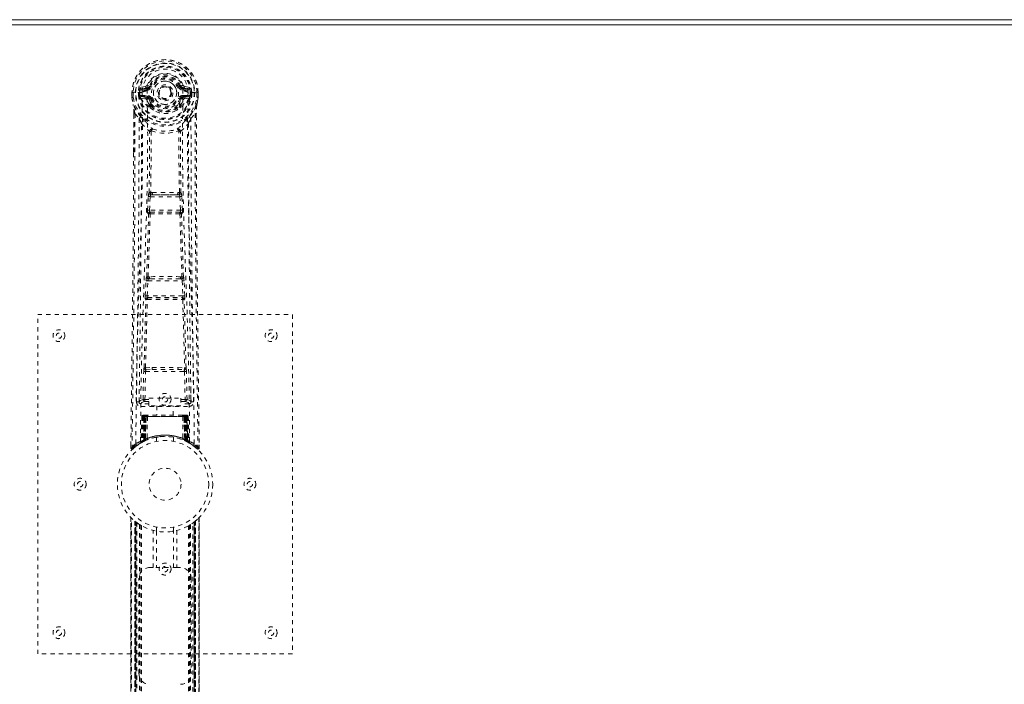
# Model space of a CAD drawing. Header units: inches. Extents: x 16.6 to 112.1, y 45 to 80.7.
# Tile 3 of 5: x 35.9 to 59.1, y 65 to 80.7. Entities that reach past the tile are written whole.
import ezdxf

# ---------------------------------------------------------------- set-up
doc = ezdxf.new("R2010")
doc.units = ezdxf.units.IN
doc.header["$MEASUREMENT"] = 0
doc.linetypes.add('SLD-Dashed', pattern=[0.075, 0.05, -0.025])
doc.linetypes.add('SLD-Solid', pattern=[0])

msp = doc.modelspace()

# ---------------------------------------------------------------- linework, layer by layer
at = {"color": 7, "linetype": 'SLD-Solid', "lineweight": 15}
for p, q in [((112.076, 80.706), (16.576, 80.706)), ((111.958, 80.588), (16.694, 80.588)), ((111.958, 80.588), (16.694, 80.588))]:
    msp.add_line(p, q, dxfattribs=at)
at = {"color": 7, "linetype": 'SLD-Dashed', "lineweight": 0}
for p, q in [((38.869, 79.136), (38.75, 79.112)), ((38.957, 79.14), (38.902, 79.163)), ((38.957, 79.14), (38.979, 79.131)), ((39.672, 79.131), (39.695, 79.14)), ((39.695, 79.14), (39.698, 79.133)), ((39.901, 79.112), (39.782, 79.136)), ((38.546, 78.995), (38.546, 78.879)), ((38.55, 78.995), (38.546, 78.995)), ((38.547, 78.996), (38.547, 78.879)), ((38.603, 78.995), (38.55, 78.995)), ((38.576, 78.993), (38.576, 78.879)), ((38.626, 78.994), (38.603, 78.995)), ((38.785, 78.994), (38.626, 78.994)), ((38.697, 78.921), (38.697, 78.992)), ((38.697, 78.921), (38.727, 78.923)), ((38.697, 78.921), (38.697, 78.921)), ((38.732, 78.992), (38.727, 78.992)), ((38.727, 78.992), (38.727, 78.923)), ((38.727, 78.922), (38.732, 78.903)), ((38.732, 78.913), (38.732, 78.992)), ((38.732, 78.903), (38.732, 78.913)), ((38.767, 78.924), (38.767, 78.894)), ((38.767, 78.924), (38.897, 78.924)), ((38.897, 78.869), (38.767, 78.894)), ((38.767, 78.894), (38.897, 78.894)), ((38.781, 79.076), (38.897, 79.097)), ((38.781, 79.076), (38.781, 79.046)), ((38.897, 79.076), (38.781, 79.076)), ((38.897, 79.046), (38.781, 79.046)), ((38.897, 79.097), (38.897, 79.076)), ((38.897, 79.046), (38.897, 79.076)), ((38.897, 78.924), (38.897, 78.894)), ((38.897, 78.869), (38.897, 78.894)), ((38.902, 79.03), (38.902, 79.032)), ((39.749, 79.032), (39.749, 79.03)), ((39.755, 79.097), (39.871, 79.076)), ((39.755, 79.097), (39.755, 79.076)), ((39.871, 79.076), (39.755, 79.076)), ((39.755, 79.046), (39.755, 79.076)), ((39.871, 79.046), (39.755, 79.046)), ((39.755, 78.924), (39.755, 78.894)), ((39.755, 78.924), (39.885, 78.924)), ((39.885, 78.894), (39.755, 78.869)), ((39.755, 78.869), (39.755, 78.894)), ((39.755, 78.894), (39.885, 78.894)), ((40.025, 78.994), (39.867, 78.994)), ((39.871, 79.046), (39.871, 79.076)), ((39.885, 78.894), (39.885, 78.924)), ((39.919, 78.992), (39.925, 78.992)), ((39.919, 78.913), (39.919, 78.992)), ((39.924, 78.922), (39.919, 78.903)), ((39.919, 78.903), (39.919, 78.913)), ((39.925, 78.923), (39.925, 78.992)), ((39.925, 78.923), (39.954, 78.921)), ((39.954, 78.992), (39.954, 78.921)), ((39.954, 78.992), (39.954, 78.992)), ((39.954, 78.921), (39.954, 78.921)), ((40.048, 78.995), (40.025, 78.994)), ((40.101, 78.995), (40.048, 78.995)), ((40.076, 78.879), (40.076, 78.993)), ((40.105, 78.995), (40.101, 78.995)), ((40.104, 78.879), (40.104, 78.996)), ((40.105, 78.995), (40.105, 78.879)), ((38.546, 78.879), (38.546, 78.874)), ((38.739, 78.877), (38.743, 78.872)), ((38.743, 78.872), (38.743, 78.872)), ((38.743, 78.872), (38.743, 78.872)), ((38.753, 78.861), (38.743, 78.872)), ((38.753, 78.861), (38.868, 78.84)), ((38.979, 78.84), (38.952, 78.828)), ((38.958, 78.679), (38.957, 78.697)), ((38.981, 78.703), (38.981, 78.685)), ((39.67, 78.685), (39.671, 78.703)), ((39.7, 78.828), (39.672, 78.84)), ((39.694, 78.679), (39.694, 78.697)), ((39.784, 78.84), (39.898, 78.861)), ((39.909, 78.872), (39.898, 78.861)), ((39.898, 78.861), (39.898, 78.861)), ((39.898, 78.861), (39.898, 78.861)), ((39.909, 78.872), (39.913, 78.877)), ((40.105, 78.874), (40.105, 78.879)), ((38.589, 78.494), (38.586, 77.57)), ((38.59, 77.569), (38.59, 78.493)), ((38.618, 78.492), (38.714, 78.377)), ((38.977, 78.633), (38.965, 78.65)), ((39.687, 78.65), (39.675, 78.633)), ((39.937, 78.377), (40.033, 78.492)), ((40.062, 78.44), (40.062, 78.493)), ((40.063, 78.494), (40.063, 78.44)), ((38.998, 78.075), (38.998, 78.075)), ((39.653, 78.075), (39.653, 78.075)), ((39.027, 76.635), (38.987, 76.634)), ((38.995, 76.581), (39.034, 76.581)), ((39.618, 76.581), (39.034, 76.581)), ((39.618, 76.581), (39.657, 76.581)), ((39.665, 76.634), (39.625, 76.635)), ((38.916, 76.221), (38.932, 76.539)), ((38.96, 76.219), (38.976, 76.536)), ((38.976, 76.536), (39.675, 76.536)), ((39.675, 76.536), (39.692, 76.219)), ((39.736, 76.221), (39.72, 76.539)), ((38.939, 76.127), (38.925, 76.132)), ((39.692, 76.219), (38.96, 76.219)), ((38.983, 76.17), (38.969, 76.174)), ((38.969, 76.174), (39.683, 76.174)), ((39.683, 76.174), (39.668, 76.17)), ((39.713, 76.127), (39.727, 76.132)), ((38.861, 74.204), (38.878, 74.556)), ((38.905, 74.202), (38.922, 74.554)), ((38.922, 74.554), (39.729, 74.554)), ((38.96, 74.651), (38.928, 74.65)), ((38.969, 74.599), (38.937, 74.599)), ((39.683, 74.599), (38.969, 74.599)), ((39.683, 74.599), (39.714, 74.599)), ((39.724, 74.65), (39.692, 74.651)), ((39.729, 74.554), (39.746, 74.202)), ((39.791, 74.204), (39.774, 74.556)), ((38.867, 74.114), (38.875, 74.11)), ((39.746, 74.202), (38.905, 74.202)), ((38.92, 74.153), (38.912, 74.157)), ((38.912, 74.157), (39.74, 74.157)), ((39.74, 74.157), (39.732, 74.153)), ((39.777, 74.11), (39.785, 74.114)), ((36.326, 73.761), (42.326, 73.761)), ((36.326, 65.761), (36.326, 73.761)), ((42.326, 73.761), (42.326, 65.761)), ((38.807, 71.759), (38.823, 72.42)), ((38.852, 71.758), (38.867, 72.419)), ((38.864, 72.504), (39.021, 72.51)), ((38.867, 72.419), (39.784, 72.419)), ((38.875, 72.46), (39.028, 72.462)), ((39.028, 72.462), (39.623, 72.462)), ((39.623, 72.462), (39.776, 72.46)), ((39.631, 72.51), (39.787, 72.504)), ((39.784, 72.419), (39.8, 71.758)), ((39.845, 71.759), (39.829, 72.42)), ((38.717, 71.991), (38.714, 71.704)), ((39.938, 71.704), (39.935, 71.991)), ((38.713, 71.701), (38.715, 71.693)), ((38.852, 71.713), (38.852, 71.758)), ((38.852, 71.758), (38.946, 71.758)), ((38.852, 71.713), (38.946, 71.713)), ((38.946, 71.789), (39.696, 71.789)), ((38.946, 71.609), (38.946, 71.789)), ((39.696, 71.789), (39.696, 71.609)), ((39.696, 71.758), (39.8, 71.758)), ((39.696, 71.713), (39.8, 71.713)), ((39.8, 71.713), (39.8, 71.758)), ((39.937, 71.693), (39.939, 71.701)), ((38.758, 71.656), (38.758, 71.595)), ((38.946, 71.656), (38.758, 71.656)), ((38.758, 71.595), (39.894, 71.595)), ((39.696, 71.609), (38.946, 71.609)), ((39.131, 71.609), (39.131, 71.386)), ((39.521, 71.386), (39.521, 71.609)), ((39.894, 71.656), (39.696, 71.656)), ((39.894, 71.595), (39.894, 71.656)), ((38.78, 71.357), (38.759, 70.752)), ((38.793, 71.357), (38.772, 70.76)), ((38.793, 71.357), (38.78, 71.357)), ((38.812, 71.357), (38.791, 70.771)), ((38.814, 71.361), (38.792, 70.767)), ((38.879, 71.357), (38.812, 71.357)), ((38.819, 71.357), (38.819, 70.801)), ((38.826, 71.357), (38.819, 71.357)), ((38.827, 71.386), (38.82, 71.386)), ((38.833, 71.386), (38.823, 71.386)), ((38.826, 71.357), (39.825, 71.357)), ((38.826, 70.804), (38.826, 71.357)), ((38.832, 70.807), (38.832, 71.357)), ((38.832, 71.357), (38.839, 71.357)), ((38.84, 71.386), (38.833, 71.386)), ((38.839, 71.357), (38.839, 70.81)), ((39.813, 71.357), (38.839, 71.357)), ((38.896, 71.386), (38.841, 71.386)), ((38.858, 71.386), (38.851, 71.386)), ((38.851, 71.357), (38.851, 70.816)), ((38.857, 71.357), (38.851, 71.357)), ((38.857, 71.357), (39.795, 71.357)), ((38.857, 70.818), (38.857, 71.357)), ((38.858, 71.386), (38.896, 71.386)), ((38.88, 71.357), (38.86, 70.807)), ((38.86, 70.806), (38.879, 71.357)), ((38.879, 71.357), (38.88, 71.357)), ((38.91, 71.357), (38.88, 71.357)), ((38.91, 71.357), (38.905, 70.836)), ((38.917, 71.386), (38.909, 71.386)), ((39.742, 71.357), (38.91, 71.357)), ((39.734, 71.386), (38.917, 71.386)), ((39.742, 71.386), (39.734, 71.386)), ((39.742, 71.357), (39.746, 70.836)), ((39.772, 71.357), (39.742, 71.357)), ((39.81, 71.386), (39.756, 71.386)), ((39.756, 71.386), (39.794, 71.386)), ((39.791, 70.807), (39.772, 71.357)), ((39.772, 71.357), (39.773, 71.357)), ((39.773, 71.357), (39.792, 70.806)), ((39.84, 71.357), (39.773, 71.357)), ((39.8, 71.386), (39.794, 71.386)), ((39.801, 71.357), (39.795, 71.357)), ((39.795, 71.357), (39.795, 70.818)), ((39.801, 70.816), (39.801, 71.357)), ((39.819, 71.386), (39.812, 71.386)), ((39.813, 70.81), (39.813, 71.357)), ((39.813, 71.357), (39.819, 71.357)), ((39.828, 71.386), (39.819, 71.386)), ((39.819, 71.357), (39.819, 70.807)), ((39.832, 71.386), (39.825, 71.386)), ((39.833, 71.357), (39.825, 71.357)), ((39.825, 71.357), (39.825, 70.804)), ((39.833, 70.801), (39.833, 71.357)), ((39.86, 70.767), (39.838, 71.361)), ((39.84, 71.357), (39.861, 70.771)), ((39.858, 71.357), (39.879, 70.76)), ((39.872, 71.357), (39.858, 71.357)), ((39.872, 71.357), (39.893, 70.752)), ((38.776, 70.746), (38.843, 70.78)), ((38.791, 70.771), (38.86, 70.806)), ((38.819, 70.801), (38.826, 70.804)), ((38.831, 70.775), (38.819, 70.801)), ((38.831, 70.775), (38.823, 70.77)), ((38.839, 70.778), (38.826, 70.804)), ((38.839, 70.778), (38.831, 70.775)), ((38.839, 70.81), (38.832, 70.807)), ((38.844, 70.781), (38.832, 70.807)), ((38.836, 70.777), (38.844, 70.781)), ((38.851, 70.784), (38.839, 70.81)), ((38.843, 70.78), (38.844, 70.78)), ((38.844, 70.78), (38.851, 70.784)), ((38.851, 70.816), (38.857, 70.818)), ((38.862, 70.789), (38.851, 70.816)), ((38.869, 70.792), (38.857, 70.818)), ((38.86, 70.807), (38.86, 70.806)), ((38.869, 70.792), (38.862, 70.789)), ((39.126, 70.869), (39.126, 70.772)), ((39.526, 70.772), (39.526, 70.869)), ((39.795, 70.818), (39.783, 70.792)), ((39.789, 70.789), (39.783, 70.792)), ((39.801, 70.816), (39.789, 70.789)), ((39.792, 70.806), (39.791, 70.807)), ((39.792, 70.806), (39.861, 70.771)), ((39.795, 70.818), (39.801, 70.816)), ((39.813, 70.81), (39.8, 70.784)), ((39.819, 70.807), (39.807, 70.781)), ((39.808, 70.78), (39.809, 70.78)), ((39.809, 70.78), (39.824, 70.772)), ((39.819, 70.807), (39.813, 70.81)), ((39.825, 70.804), (39.813, 70.778)), ((39.82, 70.775), (39.813, 70.778)), ((39.833, 70.801), (39.82, 70.775)), ((39.847, 70.761), (39.82, 70.775)), ((39.825, 70.804), (39.833, 70.801)), ((38.52, 70.687), (38.519, 70.62)), ((38.52, 70.687), (38.519, 70.62)), ((38.519, 70.62), (38.549, 70.62)), ((38.522, 70.683), (38.521, 70.62)), ((38.569, 70.599), (38.61, 70.633)), ((38.744, 70.727), (38.758, 70.735)), ((38.759, 70.752), (38.772, 70.76)), ((39.841, 70.764), (39.876, 70.746)), ((39.879, 70.76), (39.893, 70.752)), ((39.888, 70.74), (39.901, 70.732)), ((39.894, 70.735), (39.907, 70.727)), ((40.041, 70.633), (40.083, 70.599)), ((40.102, 70.62), (40.082, 70.597)), ((40.132, 70.62), (40.131, 70.687)), ((38.521, 68.977), (38.521, 56.546)), ((38.521, 56.547), (38.521, 68.975)), ((38.521, 68.975), (38.521, 68.975)), ((38.521, 68.975), (38.521, 56.548)), ((38.533, 56.559), (38.533, 68.963)), ((40.119, 68.963), (40.119, 56.559)), ((40.131, 56.546), (40.131, 68.977)), ((40.131, 68.975), (40.131, 56.547)), ((40.131, 56.548), (40.131, 68.975)), ((38.615, 68.889), (38.611, 68.893)), ((38.611, 56.63), (38.611, 68.893)), ((38.611, 68.893), (38.611, 56.63)), ((38.615, 68.889), (38.615, 56.634)), ((38.617, 68.888), (38.617, 56.635)), ((38.656, 68.858), (38.619, 68.886)), ((38.619, 56.637), (38.619, 68.886)), ((38.619, 68.886), (38.619, 56.637)), ((38.631, 56.646), (38.631, 68.876)), ((38.635, 56.65), (38.635, 68.873)), ((38.637, 68.872), (38.637, 56.651)), ((38.639, 68.87), (38.639, 56.653)), ((38.662, 68.853), (38.662, 56.669)), ((38.727, 68.809), (38.723, 68.812)), ((38.727, 68.809), (38.727, 56.714)), ((38.753, 68.793), (38.753, 56.729)), ((38.771, 68.783), (38.771, 56.74)), ((39.126, 68.75), (39.126, 68.654)), ((39.526, 68.654), (39.526, 68.75)), ((39.881, 68.783), (39.881, 56.74)), ((39.899, 68.793), (39.899, 56.729)), ((39.924, 68.809), (39.924, 56.714)), ((39.982, 56.675), (39.982, 68.847)), ((40.027, 68.881), (40.01, 68.868)), ((40.012, 56.653), (40.012, 68.87)), ((40.014, 56.651), (40.014, 68.872)), ((40.016, 68.873), (40.018, 68.874)), ((40.016, 68.873), (40.016, 56.65)), ((40.017, 68.874), (40.017, 56.649)), ((40.027, 56.641), (40.027, 68.881)), ((40.03, 68.884), (40.036, 68.889)), ((40.032, 68.886), (40.032, 56.637)), ((40.032, 56.637), (40.032, 68.886)), ((40.041, 68.893), (40.036, 68.889)), ((40.036, 56.634), (40.036, 68.889)), ((40.041, 68.893), (40.041, 56.63)), ((40.041, 56.63), (40.041, 68.893)), ((39.044, 67.796), (39.044, 68.672)), ((39.128, 68.654), (39.128, 67.796)), ((39.523, 67.796), (39.523, 68.654)), ((39.607, 68.672), (39.607, 67.796)), ((38.961, 67.796), (39.044, 67.796)), ((39.607, 67.796), (39.044, 67.796)), ((39.607, 67.796), (39.691, 67.796)), ((38.711, 65.296), (38.711, 67.546)), ((39.941, 67.546), (39.941, 65.296)), ((42.326, 65.761), (36.326, 65.761))]:
    msp.add_line(p, q, dxfattribs=at)
at = {"color": 7, "linetype": 'SLD-Dashed', "lineweight": 0, "flags": 128}
for points in [[(38.902, 79.032), (38.908, 79.109), (38.931, 79.183), (38.971, 79.252), (39.024, 79.312), (39.089, 79.36), (39.163, 79.396), (39.243, 79.418), (39.326, 79.426), (39.409, 79.418), (39.488, 79.396), (39.562, 79.36), (39.628, 79.312), (39.681, 79.252), (39.72, 79.183), (39.743, 79.109), (39.749, 79.032)], [(38.948, 79.124), (38.953, 79.132), (38.957, 79.14)], [(39.007, 79.119), (39.001, 79.121), (38.996, 79.124), (38.992, 79.126), (38.988, 79.127), (38.984, 79.129), (38.981, 79.13), (38.98, 79.131), (38.979, 79.131)], [(39.645, 79.119), (39.65, 79.121), (39.655, 79.124), (39.66, 79.126), (39.664, 79.127), (39.668, 79.129), (39.67, 79.13), (39.672, 79.131), (39.672, 79.131)], [(38.546, 78.995), (38.546, 78.995), (38.547, 78.995), (38.548, 78.994)], [(38.638, 70.714), (38.646, 71.761), (38.665, 72.806), (38.694, 73.848), (38.729, 74.886), (38.764, 75.92), (38.789, 76.949), (38.797, 77.974), (38.785, 78.994)], [(38.727, 78.922), (38.727, 78.923), (38.727, 78.923)], [(38.732, 78.913), (38.749, 78.922), (38.767, 78.924)], [(38.781, 79.046), (38.757, 79.051), (38.738, 79.064)], [(38.747, 70.769), (38.756, 71.814), (38.777, 72.857), (38.809, 73.896), (38.846, 74.932), (38.883, 75.963), (38.909, 76.99), (38.917, 78.012), (38.903, 79.029)], [(38.897, 79.097), (38.934, 79.111), (38.948, 79.124)], [(39.905, 70.769), (39.896, 71.814), (39.874, 72.857), (39.843, 73.897), (39.805, 74.932), (39.769, 75.964), (39.743, 76.99), (39.735, 78.012), (39.749, 79.029)], [(40.014, 70.714), (40.006, 71.761), (39.987, 72.806), (39.957, 73.848), (39.922, 74.886), (39.888, 75.92), (39.863, 76.949), (39.854, 77.974), (39.867, 78.994)], [(39.914, 79.064), (39.894, 79.051), (39.871, 79.046)], [(39.885, 78.924), (39.903, 78.922), (39.919, 78.913)], [(39.925, 78.923), (39.925, 78.922), (39.924, 78.922)], [(39.925, 78.992), (39.928, 78.992), (39.935, 78.992), (39.944, 78.992), (39.954, 78.992)], [(40.104, 78.994), (40.105, 78.994), (40.106, 78.995), (40.105, 78.995)], [(38.546, 78.879), (38.559, 78.782), (38.575, 78.705)], [(38.546, 78.874), (38.547, 78.875), (38.549, 78.875), (38.552, 78.875), (38.556, 78.876), (38.56, 78.876), (38.565, 78.877), (38.57, 78.878), (38.576, 78.879)], [(38.548, 78.879), (38.547, 78.879), (38.546, 78.879), (38.546, 78.879)], [(38.546, 78.874), (38.558, 78.784), (38.577, 78.694)], [(38.576, 78.879), (38.569, 78.879), (38.563, 78.879), (38.558, 78.879), (38.553, 78.879), (38.549, 78.879), (38.548, 78.879)], [(38.575, 78.705), (38.575, 78.699), (38.577, 78.694)], [(38.757, 78.416), (38.656, 78.54), (38.577, 78.694)], [(38.895, 78.818), (38.882, 78.835), (38.868, 78.84)], [(38.957, 78.697), (38.925, 78.75), (38.895, 78.818)], [(38.952, 78.828), (38.979, 78.765), (39.009, 78.716)], [(39.007, 78.851), (39.001, 78.849), (38.996, 78.847), (38.992, 78.845), (38.988, 78.843), (38.984, 78.842), (38.981, 78.841), (38.98, 78.84), (38.979, 78.84)], [(39.642, 78.716), (39.672, 78.765), (39.7, 78.828)], [(39.645, 78.851), (39.65, 78.849), (39.655, 78.847), (39.66, 78.845), (39.664, 78.843), (39.668, 78.842), (39.67, 78.841), (39.672, 78.84), (39.672, 78.84)], [(39.694, 78.697), (39.727, 78.75), (39.757, 78.818)], [(39.757, 78.818), (39.77, 78.835), (39.784, 78.84)], [(39.895, 78.416), (39.996, 78.54), (40.075, 78.694)], [(40.075, 78.694), (40.092, 78.774), (40.105, 78.874)], [(40.075, 78.694), (40.076, 78.699), (40.077, 78.705)], [(40.105, 78.874), (40.104, 78.875), (40.102, 78.875), (40.1, 78.875), (40.096, 78.876), (40.091, 78.876), (40.087, 78.877), (40.081, 78.878), (40.076, 78.879)], [(40.104, 78.879), (40.102, 78.879), (40.099, 78.879), (40.094, 78.879), (40.088, 78.879), (40.082, 78.879), (40.076, 78.879)], [(40.105, 78.879), (40.093, 78.782), (40.077, 78.705)], [(40.105, 78.879), (40.106, 78.879), (40.105, 78.879), (40.104, 78.879)], [(38.618, 78.492), (38.617, 77.027), (38.608, 75.555), (38.593, 74.107), (38.591, 73.886), (38.588, 73.657), (38.585, 73.453), (38.583, 73.255), (38.58, 73.039), (38.578, 72.889), (38.576, 72.732), (38.574, 72.576), (38.573, 72.458), (38.571, 72.319), (38.569, 72.156), (38.565, 71.824), (38.562, 71.62), (38.559, 71.365), (38.555, 71.104), (38.552, 70.855), (38.549, 70.62)], [(38.589, 78.494), (38.588, 78.494), (38.589, 78.493), (38.592, 78.493), (38.595, 78.493), (38.6, 78.493), (38.606, 78.492), (38.612, 78.492), (38.618, 78.492)], [(38.977, 78.633), (39.051, 78.575), (39.108, 78.546)], [(39.543, 78.546), (39.601, 78.575), (39.675, 78.633)], [(40.033, 78.492), (40.039, 78.492), (40.045, 78.492), (40.051, 78.493), (40.056, 78.493), (40.06, 78.493), (40.062, 78.493), (40.063, 78.494), (40.063, 78.494)], [(40.033, 78.492), (40.035, 77.029), (40.044, 75.555), (40.058, 74.107), (40.061, 73.86), (40.064, 73.602), (40.067, 73.387), (40.07, 73.158), (40.073, 72.908), (40.076, 72.636), (40.079, 72.419), (40.083, 72.156), (40.087, 71.832), (40.09, 71.622), (40.093, 71.363), (40.096, 71.101), (40.099, 70.853), (40.102, 70.62)], [(40.063, 78.44), (40.071, 75.871), (40.099, 73.246), (40.132, 70.62)], [(38.714, 78.377), (38.714, 77.857), (38.712, 77.324), (38.71, 76.778), (38.706, 76.264), (38.702, 75.734), (38.697, 75.182), (38.691, 74.693), (38.688, 74.435), (38.685, 74.162), (38.681, 73.874), (38.678, 73.57), (38.674, 73.294), (38.671, 73.054), (38.668, 72.862), (38.666, 72.648), (38.662, 72.407), (38.659, 72.181), (38.657, 71.989), (38.655, 71.829), (38.653, 71.702)], [(38.774, 78.264), (38.86, 78.163), (38.96, 78.075)], [(38.852, 78.328), (38.861, 78.319), (38.866, 78.313)], [(39.691, 78.075), (39.792, 78.163), (39.878, 78.264)], [(39.785, 78.313), (39.79, 78.319), (39.8, 78.328)], [(39.999, 71.702), (39.997, 71.837), (39.994, 72.01), (39.992, 72.218), (39.988, 72.464), (39.985, 72.713), (39.982, 72.932), (39.98, 73.086), (39.978, 73.223), (39.977, 73.345), (39.975, 73.5), (39.973, 73.663), (39.971, 73.82), (39.961, 74.633), (39.952, 75.451), (39.944, 76.424), (39.939, 77.413), (39.937, 78.377)], [(38.951, 76.628), (38.961, 77.349), (38.962, 78.067)], [(39.008, 78.086), (39.003, 78.095), (38.996, 78.101), (38.988, 78.104), (38.98, 78.104), (38.973, 78.101), (38.967, 78.094), (38.962, 78.086), (38.96, 78.075)], [(38.998, 78.075), (38.997, 77.356), (38.987, 76.634)], [(39.691, 78.075), (39.689, 78.086), (39.685, 78.094), (39.679, 78.101), (39.671, 78.104), (39.663, 78.104), (39.655, 78.101), (39.648, 78.095), (39.643, 78.086)], [(39.665, 76.634), (39.654, 77.356), (39.653, 78.075)], [(39.701, 76.628), (39.69, 77.349), (39.689, 78.067)], [(38.586, 77.57), (38.58, 75.871), (38.553, 73.246), (38.52, 70.687)], [(38.995, 76.581), (38.994, 76.581), (38.992, 76.579), (38.989, 76.576), (38.984, 76.567), (38.979, 76.553), (38.976, 76.536)], [(39.027, 76.635), (39.326, 76.636), (39.625, 76.635)], [(39.034, 76.581), (39.326, 76.583), (39.618, 76.581)], [(38.932, 76.539), (38.937, 76.539), (38.947, 76.538), (38.961, 76.537), (38.976, 76.536)], [(39.675, 76.536), (39.69, 76.537), (39.704, 76.538), (39.714, 76.539), (39.72, 76.539)], [(38.893, 74.646), (38.917, 75.388), (38.939, 76.127)], [(38.916, 76.221), (38.921, 76.221), (38.931, 76.221), (38.945, 76.22), (38.96, 76.219)], [(38.928, 74.65), (38.952, 75.393), (38.975, 76.133)], [(38.969, 76.174), (38.964, 76.178), (38.961, 76.188), (38.96, 76.195), (38.959, 76.202), (38.959, 76.21), (38.96, 76.219)], [(39.677, 76.133), (39.699, 75.393), (39.724, 74.65)], [(39.692, 76.219), (39.692, 76.21), (39.692, 76.202), (39.692, 76.195), (39.691, 76.188), (39.687, 76.178), (39.683, 76.174)], [(39.692, 76.219), (39.707, 76.22), (39.721, 76.221), (39.731, 76.221), (39.736, 76.221)], [(39.759, 74.646), (39.734, 75.388), (39.713, 76.127)], [(38.878, 74.556), (38.88, 74.588), (38.88, 74.591)], [(38.878, 74.556), (38.882, 74.556), (38.893, 74.556), (38.907, 74.555), (38.922, 74.554)], [(39.729, 74.554), (39.745, 74.555), (39.759, 74.556), (39.769, 74.556), (39.774, 74.556)], [(39.774, 74.556), (39.772, 74.588), (39.771, 74.591)], [(38.831, 72.502), (38.851, 73.307), (38.875, 74.11)], [(38.861, 74.204), (38.865, 74.203), (38.876, 74.203), (38.89, 74.202), (38.905, 74.202)], [(38.865, 72.504), (38.885, 73.31), (38.909, 74.114)], [(39.742, 74.114), (39.767, 73.31), (39.787, 72.504)], [(39.746, 74.202), (39.762, 74.202), (39.776, 74.203), (39.786, 74.203), (39.791, 74.204)], [(39.82, 72.502), (39.801, 73.307), (39.777, 74.11)], [(38.823, 72.42), (38.827, 72.42), (38.838, 72.42), (38.852, 72.419), (38.867, 72.419)], [(39.021, 72.51), (39.326, 72.51), (39.631, 72.51)], [(39.028, 72.462), (39.326, 72.462), (39.623, 72.462)], [(39.784, 72.419), (39.8, 72.419), (39.814, 72.42), (39.824, 72.42), (39.829, 72.42)], [(38.807, 71.759), (38.738, 71.73), (38.713, 71.701)], [(38.758, 71.656), (38.782, 71.684), (38.852, 71.713)], [(38.807, 71.759), (38.812, 71.759), (38.822, 71.758), (38.836, 71.758), (38.852, 71.758)], [(39.8, 71.758), (39.816, 71.758), (39.83, 71.758), (39.84, 71.759), (39.845, 71.759)], [(39.8, 71.713), (39.869, 71.684), (39.894, 71.656)], [(39.939, 71.701), (39.914, 71.73), (39.845, 71.759)], [(38.78, 71.357), (38.783, 71.357), (38.791, 71.357), (38.804, 71.357), (38.819, 71.357)], [(38.832, 71.357), (38.818, 71.357), (38.805, 71.357), (38.797, 71.357), (38.793, 71.357)], [(38.812, 71.357), (38.812, 71.357), (38.814, 71.357), (38.817, 71.357), (38.822, 71.357), (38.828, 71.357), (38.835, 71.357), (38.843, 71.357), (38.851, 71.357)], [(39.801, 71.357), (39.809, 71.357), (39.816, 71.357), (39.823, 71.357), (39.83, 71.357), (39.834, 71.357), (39.838, 71.357), (39.84, 71.357), (39.84, 71.357)], [(39.811, 71.386), (39.81, 71.386), (39.809, 71.386)], [(39.858, 71.357), (39.855, 71.357), (39.846, 71.357), (39.834, 71.357), (39.819, 71.357)], [(39.833, 71.357), (39.848, 71.357), (39.86, 71.357), (39.869, 71.357), (39.872, 71.357)], [(39.84, 71.357), (39.839, 71.364), (39.838, 71.366)], [(39.128, 70.869), (39.127, 70.869), (39.145, 70.872), (39.183, 70.877), (39.237, 70.883), (39.302, 70.886), (39.326, 70.886)], [(38.522, 70.62), (38.524, 70.612), (38.528, 70.605), (38.533, 70.598), (38.539, 70.593), (38.546, 70.591), (38.554, 70.59), (38.561, 70.592), (38.567, 70.596)], [(38.569, 70.597), (38.602, 70.626), (38.61, 70.632)], [(38.687, 70.689), (38.735, 70.722), (38.78, 70.747)], [(39.862, 70.763), (39.861, 70.769), (39.861, 70.771)], [(39.877, 70.745), (39.917, 70.722), (39.965, 70.69)], [(39.899, 70.735), (39.893, 70.746), (39.888, 70.759)], [(40.084, 70.6), (40.091, 70.596), (40.099, 70.594), (40.107, 70.593), (40.115, 70.595), (40.122, 70.598), (40.127, 70.603), (40.131, 70.61), (40.132, 70.618)], [(40.132, 70.62), (40.132, 70.621), (40.13, 70.62), (40.124, 70.62), (40.114, 70.62), (40.108, 70.62), (40.102, 70.62)], [(38.631, 68.876), (38.62, 68.885), (38.615, 68.889)], [(40.022, 68.877), (40.02, 68.876), (40.017, 68.874)], [(39.132, 68.653), (39.13, 68.654), (39.128, 68.654)], [(39.523, 68.654), (39.512, 68.652), (39.504, 68.651)]]:
    msp.add_lwpolyline(points, dxfattribs=at)
at = {"color": 7, "linetype": 'SLD-Dashed', "lineweight": 0}
for centre, radius in [((39.326, 78.985), 0.7), ((39.326, 78.985), 0.69), ((39.326, 78.985), 0.623), ((39.326, 78.985), 0.32), ((39.326, 78.985), 0.275), ((39.326, 78.985), 0.187), ((39.326, 78.985), 0.156), ((39.326, 78.985), 0.142), ((39.326, 78.985), 0.139), ((39.326, 78.985), 0.138), ((36.826, 73.261), 0.14), ((36.826, 73.261), 0.0625), ((41.826, 73.261), 0.14), ((41.826, 73.261), 0.0625), ((39.326, 71.761), 0.141), ((39.326, 71.761), 0.0625), ((39.326, 69.761), 1.125), ((39.326, 69.761), 1.03), ((39.326, 69.761), 0.376), ((37.326, 69.761), 0.141), ((41.326, 69.761), 0.14), ((37.326, 69.761), 0.0625), ((41.326, 69.761), 0.0625), ((39.326, 67.761), 0.141), ((39.326, 67.761), 0.0625), ((36.826, 66.261), 0.14), ((41.826, 66.261), 0.14), ((36.826, 66.261), 0.0625), ((41.826, 66.261), 0.0625)]:
    msp.add_circle(centre, radius, dxfattribs=at)
for centre, radius, start, end in [((39.326, 78.985), 0.78, 0.7166, 179.2834), ((39.326, 78.985), 0.78, 360, 179.3038), ((39.326, 78.985), 0.75, 0.5684, 179.4316), ((39.326, 78.985), 0.629, 0.6527, 179.3473), ((39.326, 78.985), 0.599, 0.6527, 179.3473), ((39.326, 79), 0.541, 359.3502, 180.6498), ((39.326, 78.985), 0.459, 22.774, 157.226), ((39.326, 78.985), 0.4, 22.774, 157.226), ((39.326, 78.985), 0.376, 22.774, 157.226), ((38.898, 79.127), 0.0301, 162.3535, 268.575), ((38.86, 79.18), 0.0453, 281.2446, 337.5784), ((38.897, 79.165), 0.089, 270, 337.226), ((39.326, 78.985), 0.346, 22.7741, 157.2259), ((39.326, 78.985), 0.275, 82.5719, 262.5718), ((39.326, 78.985), 0.275, 262.572, 82.5717), ((39.755, 79.165), 0.089, 202.774, 270), ((40.295, 77.787), 1.48, 111.6245, 113.922), ((39.761, 79.168), 0.0715, 209.6345, 265.2049), ((39.791, 79.181), 0.0454, 202.489, 258.688), ((39.754, 79.127), 0.0301, 271.4272, 17.6489), ((38.594, 79.52), 0.528, 264.9486, 268.0317), ((38.724, 80.042), 1.05, 268.54, 270.1579), ((39.326, 78.985), 0.632, 185.8273, 354.1727), ((39.326, 78.985), 0.602, 186.0327, 353.9673), ((39.326, 78.985), 0.593, 172.3909, 179.3289), ((38.819, 78.91), 0.0865, 184.5778, 202.6759), ((38.942, 79.036), 0.206, 158.3434, 172.3402), ((38.767, 78.864), 0.0306, 89.0745, 154.5711), ((38.78, 79.106), 0.0299, 167.894, 271.9501), ((38.904, 78.808), 0.221, 90.3107, 122.5188), ((38.897, 79.165), 0.119, 269.9996, 337.2268), ((38.897, 78.805), 0.119, 22.7743, 90.0001), ((38.897, 78.805), 0.089, 22.774, 90), ((39.755, 79.165), 0.119, 202.7732, 270.0004), ((39.755, 78.805), 0.119, 89.9999, 157.2257), ((39.755, 78.805), 0.089, 90, 157.226), ((39.744, 78.797), 0.233, 58.0369, 88.5936), ((39.872, 79.106), 0.0299, 268.0458, 12.1101), ((39.885, 78.864), 0.0306, 25.4174, 90.937), ((39.71, 79.036), 0.206, 7.663, 21.6586), ((39.804, 78.917), 0.116, 339.6323, 353.1044), ((39.326, 78.985), 0.593, 0.6711, 7.6091), ((40.061, 79.482), 0.49, 271.7177, 275.0372), ((38.576, 78.879), 0.03, 180.0028, 185.051), ((39.326, 78.985), 0.787, 188.0937, 351.9063), ((37.402, 78.524), 1.187, 358.5706, 8.7912), ((39.326, 78.985), 0.758, 188.0937, 351.9063), ((35.104, 77.876), 3.568, 9.9427, 13.2523), ((39.196, 79.082), 0.499, 204.8904, 243.9918), ((39.134, 79.083), 0.441, 210.2268, 246.4272), ((38.898, 78.84), 0.0299, 91.0979, 178.7783), ((38.926, 78.812), 0.031, 31.5712, 169.9024), ((38.891, 78.805), 0.0649, 21.316, 85.0799), ((38.988, 78.694), 0.0305, 44.5492, 174.2842), ((38.979, 78.657), 0.0459, 88.3076, 118.8642), ((38.98, 78.639), 0.0459, 88.2903, 118.8143), ((39.002, 78.675), 0.0449, 175.0886, 213.9348), ((39.016, 78.63), 0.0396, 127.1117, 174.8346), ((39.326, 78.985), 0.376, 202.774, 337.226), ((39.008, 78.681), 0.0348, 87.2708, 140.5986), ((39.326, 78.997), 0.453, 220.451, 319.549), ((39.014, 78.686), 0.033, 181.8837, 228.3758), ((39.326, 79.025), 0.494, 227.4885, 312.5115), ((39.326, 78.985), 0.346, 202.7737, 337.2263), ((39.326, 78.979), 0.411, 219.7061, 320.2939), ((39.664, 78.694), 0.0305, 5.7203, 135.4463), ((39.644, 78.681), 0.0347, 39.3959, 92.7347), ((39.637, 78.686), 0.033, 311.6242, 358.1163), ((39.635, 78.63), 0.0396, 5.1855, 52.8683), ((39.672, 78.639), 0.046, 61.2037, 91.6998), ((39.672, 78.657), 0.0459, 61.1358, 91.6924), ((39.462, 79.076), 0.492, 295.7086, 335.4793), ((39.649, 78.675), 0.0448, 326.2184, 4.9341), ((39.517, 79.083), 0.441, 293.5939, 329.7429), ((39.76, 78.805), 0.0649, 94.9196, 158.6822), ((39.726, 78.812), 0.031, 10.1798, 148.3466), ((39.754, 78.84), 0.0299, 1.1762, 88.9475), ((43.547, 77.876), 3.567, 166.7466, 170.057), ((41.25, 78.524), 1.187, 171.2124, 181.427), ((39.326, 78.966), 0.473, 242.6143, 297.3857), ((-460.795, 79.582), 499.571, 359.09608, 359.84877), ((39.048, 78.059), 0.461, 129.1762, 136.3317), ((34.02, 75.846), 5.333, 26.9654, 28.3367), ((40.308, 79.996), 2.214, 225.509, 228.8656), ((38.834, 78.261), 0.0608, 58.0021, 177.4264), ((39.598, 78.825), 0.893, 214.9884, 231.1483), ((39.054, 78.825), 0.893, 308.852, 325.0105), ((39.817, 78.261), 0.0608, 2.5713, 122.0025), ((38.343, 79.996), 2.215, 311.134, 314.49), ((44.655, 75.833), 5.36, 151.6677, 153.0321), ((539.39, 79.582), 499.514, 180.15117, 180.90394), ((39.604, 78.059), 0.461, 43.6632, 50.8238), ((39.021, 78.071), 0.0608, 73.7762, 175.9547), ((38.949, 78.068), 0.0133, 356.7926, 33.9358), ((38.995, 78.004), 0.0709, 87.2878, 117.2787), ((39.011, 78.073), 0.0128, 102.3446, 173.3542), ((39.08, 78.069), 0.0738, 124.9829, 166.7553), ((39.326, 78.998), 0.966, 250.8189, 289.1818), ((39.326, 78.923), 0.844, 250.0601, 289.9399), ((39.631, 78.071), 0.0608, 4.0468, 106.224), ((39.571, 78.069), 0.0738, 13.2389, 55.0229), ((39.641, 78.073), 0.0128, 6.6445, 77.6702), ((39.657, 78.004), 0.0708, 62.7167, 92.7133), ((39.702, 78.068), 0.0133, 146.0832, 183.2971), ((39.113, 76.548), 0.181, 153.5311, 182.7787), ((38.981, 76.561), 0.0735, 85.5137, 114.1479), ((38.996, 76.627), 0.0457, 178.2689, 268.1472), ((39.09, 76.623), 0.104, 173.8668, 204.0258), ((39.126, 76.621), 0.101, 172.2381, 203.4678), ((39.525, 76.621), 0.101, 336.5322, 7.7619), ((39.562, 76.623), 0.104, 335.9637, 6.1437), ((39.655, 76.627), 0.0457, 271.8538, 1.7272), ((39.618, 76.539), 0.0575, 357.8266, 47.584), ((39.671, 76.562), 0.073, 65.7515, 94.592), ((39.539, 76.548), 0.181, 357.2202, 26.4638), ((39.076, 76.192), 0.163, 169.7747, 201.8779), ((38.97, 76.129), 0.0451, 90.8626, 176.7721), ((38.984, 76.124), 0.0451, 90.897, 176.6059), ((38.968, 76.058), 0.0749, 85.0983, 112.9437), ((39.032, 76.139), 0.0574, 147.5078, 185.9235), ((39.326, 113.505), 37.374, 269.4617, 270.5382), ((39.326, 108.753), 32.585, 269.3979, 270.6021), ((39.668, 76.124), 0.0451, 3.392, 89.1051), ((39.619, 76.139), 0.0578, 354.2233, 32.3454), ((39.683, 76.058), 0.075, 67.0734, 94.8916), ((39.682, 76.129), 0.0451, 3.2341, 89.1342), ((39.575, 76.192), 0.163, 338.1321, 10.2154), ((39.016, 74.589), 0.136, 155.3332, 179.2464), ((38.92, 74.566), 0.0843, 84.8703, 108.8014), ((38.938, 74.644), 0.0448, 177.9405, 222.9001), ((38.937, 74.641), 0.0424, 220.4501, 270.4164), ((38.99, 74.556), 0.068, 141.1014, 181.6369), ((39.014, 74.64), 0.0869, 173.4618, 208.3429), ((39.04, 74.638), 0.0814, 171.2538, 208.6825), ((39.326, 41.871), 32.782, 89.3605, 90.6395), ((39.326, 41.245), 33.356, 89.387, 90.613), ((39.611, 74.638), 0.0814, 331.3095, 8.7541), ((39.638, 74.64), 0.0868, 331.6279, 6.5678), ((39.713, 74.644), 0.0456, 271.2545, 1.8225), ((39.661, 74.556), 0.068, 358.3621, 38.9095), ((39.732, 74.567), 0.0837, 71.1245, 95.2089), ((39.636, 74.589), 0.136, 0.7189, 24.7115), ((39.067, 74.173), 0.209, 171.5864, 196.4905), ((38.912, 74.111), 0.0451, 90.5945, 177.0821), ((38.92, 74.108), 0.0451, 90.6243, 177.0073), ((38.902, 74.024), 0.0908, 85.1439, 107.0309), ((38.959, 74.186), 0.0564, 164.2679, 211.7535), ((38.964, 74.121), 0.0546, 143.5192, 186.9854), ((39.326, 110.76), 36.648, 269.349, 270.651), ((39.326, 106.965), 32.814, 269.2909, 270.7091), ((39.731, 74.108), 0.0451, 2.9874, 89.3781), ((39.688, 74.121), 0.055, 353.1569, 36.3321), ((39.692, 74.186), 0.0563, 328.2384, 15.7343), ((39.74, 74.111), 0.0451, 2.9196, 89.4068), ((39.75, 74.023), 0.091, 72.998, 94.8411), ((39.584, 74.173), 0.209, 343.5118, 8.4083), ((39.224, 72.419), 0.401, 168.1457, 179.9231), ((38.857, 72.365), 0.139, 86.8596, 100.6167), ((38.877, 72.505), 0.0456, 184.1727, 268.2467), ((38.975, 72.508), 0.111, 181.783, 205.6575), ((38.973, 72.419), 0.105, 157.5352, 180.3642), ((39.109, 72.499), 0.0888, 172.36, 204.4009), ((39.543, 72.499), 0.0888, 335.6055, 7.6391), ((39.678, 72.507), 0.11, 334.2139, 358.3399), ((39.775, 72.505), 0.0456, 271.7527, 355.828), ((39.679, 72.419), 0.105, 359.635, 22.4719), ((39.795, 72.364), 0.141, 79.4617, 93.0615), ((39.428, 72.419), 0.401, 0.0765, 11.8381), ((38.689, 73.295), 1.594, 268.7133, 270.8699), ((38.758, 71.7), 0.105, 179.2621, 269.9954), ((38.852, 71.758), 0.0451, 179.0366, 269.5688), ((39.799, 71.758), 0.0451, 270.429, 0.8995), ((39.894, 71.7), 0.105, 270.0046, 0.7379), ((39.963, 73.304), 1.603, 269.1359, 271.281), ((38.757, 71.698), 0.0423, 186.5728, 271.9579), ((39.895, 71.698), 0.0423, 268.0353, 353.4341), ((38.81, 71.356), 0.03, 90.0048, 178.0058), ((38.841, 71.314), 0.0742, 106.7372, 144.0536), ((38.823, 71.356), 0.03, 90.0307, 178.0337), ((38.838, 71.221), 0.164, 91.7078, 100.6246), ((38.846, 71.351), 0.0356, 82.0696, 170.2907), ((38.841, 71.356), 0.03, 90.0645, 178.0673), ((39.239, 71.364), 0.413, 176.9652, 180.9824), ((39.418, 71.364), 0.585, 177.9613, 180.6048), ((39.267, 71.364), 0.428, 177.0732, 180.9487), ((39.296, 71.364), 0.446, 177.1813, 180.9056), ((39.3, 71.364), 0.443, 177.1738, 180.9224), ((38.909, 71.356), 0.0299, 90.1873, 178.2011), ((38.909, 71.356), 0.0299, 90.1848, 178.2037), ((38.946, 71.364), 0.0369, 141.8565, 189.6649), ((39.707, 71.364), 0.0354, 349.2748, 39.1951), ((39.742, 71.356), 0.0299, 1.7963, 89.8107), ((39.743, 71.356), 0.0299, 1.7963, 89.8152), ((39.349, 71.364), 0.445, 359.0839, 2.8106), ((39.355, 71.364), 0.446, 359.0944, 2.8187), ((39.81, 71.356), 0.03, 1.9327, 89.9355), ((39.386, 71.364), 0.427, 359.0439, 2.9342), ((39.814, 71.218), 0.166, 79.6057, 88.3366), ((39.218, 71.363), 0.601, 359.4244, 1.9995), ((39.41, 71.364), 0.415, 359.0239, 3.0192), ((39.828, 71.356), 0.03, 1.9688, 89.9712), ((39.811, 71.314), 0.0742, 35.9442, 73.265), ((39.842, 71.356), 0.03, 1.9942, 89.9952), ((39.326, 69.761), 1.158, 47.8705, 132.129), ((39.326, 69.73), 1.19, 60.8886, 119.1114), ((39.308, 70.137), 0.825, 126.3755, 131.7287), ((39.326, 69.761), 1.128, 60.489, 119.511), ((39.302, 70.148), 0.809, 125.4914, 130.8688), ((38.776, 70.903), 0.138, 269.4146, 293.4618), ((39.325, 69.764), 1.125, 114.2596, 119.2015), ((39.305, 70.15), 0.806, 124.3175, 129.615), ((39.326, 69.762), 1.155, 64.3786, 115.6214), ((39.326, 69.763), 1.155, 65.0794, 114.9206), ((38.83, 70.807), 0.0297, 295.4754, 358.5223), ((38.831, 70.807), 0.0297, 295.4257, 358.5278), ((39.326, 69.763), 1.155, 66.0601, 113.9399), ((39.282, 70.21), 0.731, 121.0051, 125.2127), ((39.326, 69.798), 1.12, 67.9468, 112.0532), ((38.876, 70.818), 0.0346, 344.8678, 31.0057), ((39.776, 70.818), 0.0345, 148.9839, 195.1525), ((39.371, 70.211), 0.729, 54.7827, 58.9996), ((39.326, 69.762), 1.127, 60.8038, 65.7364), ((39.821, 70.807), 0.0297, 181.4762, 244.5726), ((39.822, 70.807), 0.0297, 181.4822, 244.5202), ((39.347, 70.15), 0.806, 50.3835, 55.6817), ((39.325, 69.759), 1.13, 59.7439, 64.7206), ((39.347, 70.145), 0.813, 49.1457, 54.4941), ((39.315, 69.74), 1.153, 59.9608, 64.0331), ((39.344, 70.137), 0.824, 48.269, 53.6268), ((39.325, 69.72), 1.208, 124.6678, 131.842), ((38.549, 70.62), 0.03, 179.2777, 312.1397), ((38.619, 70.663), 0.0823, 211.7412, 232.7137), ((39.321, 69.768), 1.119, 124.625, 132.091), ((39.313, 69.522), 1.37, 114.4304, 119.5492), ((38.668, 70.714), 0.03, 180.1681, 304.0702), ((39.325, 69.762), 1.127, 119.5093, 124.6506), ((38.729, 70.753), 0.03, 301.0429, 358.0227), ((38.788, 70.782), 0.0429, 196.9669, 245.8375), ((38.743, 70.761), 0.0299, 300.275, 358.097), ((39.304, 69.799), 1.084, 118.6222, 120.2754), ((38.761, 70.772), 0.0299, 299.232, 358.1931), ((38.763, 70.77), 0.0273, 297.6593, 2.293), ((39.89, 70.772), 0.0299, 181.8086, 240.7741), ((39.891, 70.772), 0.03, 196.9047, 241.2582), ((39.909, 70.761), 0.0299, 181.9121, 239.7239), ((39.864, 70.782), 0.0429, 294.168, 343.0219), ((39.326, 69.762), 1.127, 55.3498, 60.4903), ((39.943, 70.789), 0.0714, 211.6385, 238.9314), ((39.29, 69.701), 1.198, 58.986, 59.8167), ((39.923, 70.753), 0.03, 181.9865, 238.956), ((39.338, 69.523), 1.369, 60.4497, 65.5697), ((39.984, 70.714), 0.03, 235.9318, 359.8299), ((39.329, 69.765), 1.123, 47.9052, 55.3654), ((39.324, 69.717), 1.212, 48.1721, 55.3237), ((40.102, 70.62), 0.03, 227.8598, 0.7228), ((39.426, 69.861), 1.266, 224.3572, 225.132), ((39.348, 69.737), 1.092, 307.6171, 315.7601), ((39.346, 69.787), 1.158, 231.1289, 232.3881), ((39.326, 69.762), 1.125, 232.2654, 239.3826), ((39.326, 69.761), 1.125, 237.8639, 240.4243), ((39.324, 69.764), 1.129, 299.5802, 302.1317), ((39.324, 69.764), 1.129, 305.6723, 307.918), ((39.321, 69.767), 1.132, 307.6007, 308.8888), ((39.356, 69.725), 1.078, 308.7446, 309.4799), ((38.961, 67.546), 0.25, 90, 180), ((39.691, 67.546), 0.25, 0, 90), ((38.961, 65.296), 0.25, 180, 270), ((39.691, 65.296), 0.25, 270, 0)]:
    msp.add_arc(centre, radius, start, end, dxfattribs=at)

doc.saveas('drawing.dxf')
